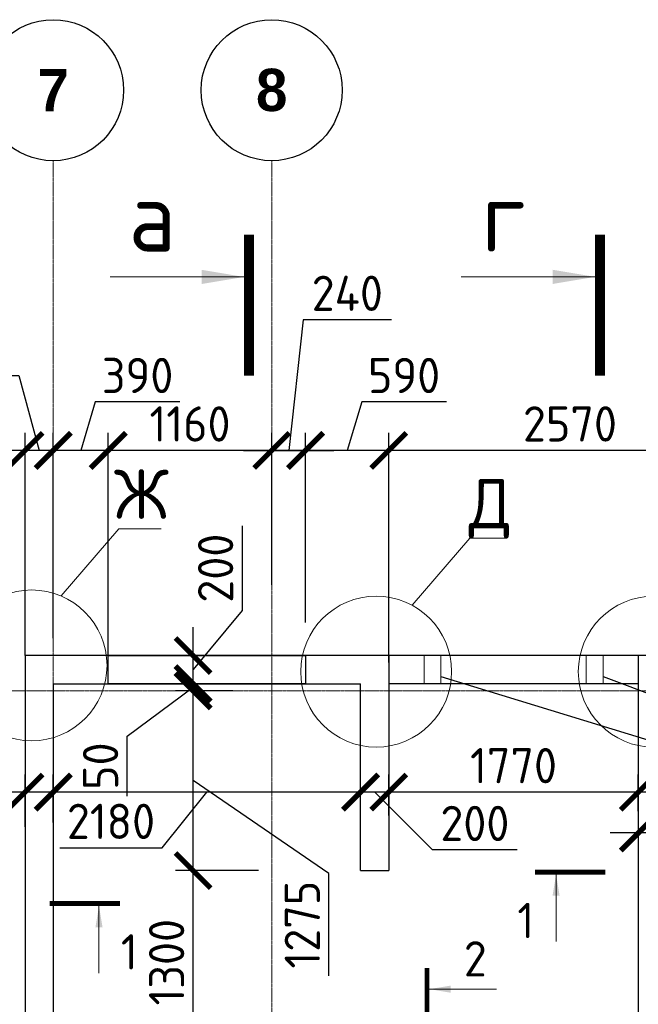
# Model space of a CAD drawing. Header units: millimetres. Extents: x 247266 to 730847, y -636031 to 10052.
# Tile 207 of 256: x 457405 to 461793, y -171428 to -164446. Entities that reach past the tile are written whole.
import ezdxf

# ---------------------------------------------------------------- set-up
doc = ezdxf.new("R2010")
doc.units = ezdxf.units.MM
doc.linetypes.add('______5', pattern=[1100, 800, -100, 100, -100])
doc.linetypes.add('осевая', pattern=[50.8, 31.75, -6.35, 6.35, -6.35])
for name, color, linetype, lineweight in [('Надписи', 7, 'Continuous', 18), ('Оси', 7, '______5', 18), ('размер', 7, 'Continuous', 25), ('СТЕНЫ', 7, 'Continuous', 30), ('ТОНКИЕ', 7, 'Continuous', 9), ('Узлы', 7, 'Continuous', 0)]:
    doc.layers.add(name, color=color, linetype=linetype, lineweight=lineweight)
doc.layers.add('РАЗМЕРЫ', color=7, linetype='Continuous')
doc.layers.add('СПДС_СИМВОЛЫ', color=7, linetype='Continuous')
doc.styles.add('Century Gothic', font='GOTHIC.TTF')
doc.styles.add('GOST-2.304_Type-B', font='GOST_Common.ttf')
doc.dimstyles.new('СПДС', dxfattribs={"dimscale": 100, "dimtxt": 2.5, "dimasz": 2.5, "dimexe": 1.25, "dimexo": 0, "dimtad": 1, "dimdec": 0, "dimtxsty": 'GOST-2.304_Type-B', "dimblk": 'ARCHTICK', "dimcen": 2.5, "dimdle": 2, "dimadec": 0, "dimazin": 2, "dimtfac": 0.75, "dimtdec": 0, "dimtmove": 1, "dimatfit": 3, "dimfxl": 1, "dimtolj": 1, "dimarcsym": 1})

# ---------------------------------------------------------------- blocks, each defined once
blk = doc.blocks.new('_ArchTick')
at = {"color": 0, "linetype": 'ByBlock', "const_width": 0.15}
blk.add_lwpolyline([(-0.5, -0.5), (0.5, 0.5)], dxfattribs=at)
blk = doc.blocks.new('*D227')
at = {"layer": 'DEFPOINTS', "color": 0, "ltscale": 100}
for p in [(458635.1, -168954.6), (458698.4, -168954.6), (458698.4, -169154.6)]:
    blk.add_point(p, dxfattribs=at)
at = {"layer": 'размер', "color": 0, "lineweight": -2}
for p, q in [((458982.6, -168035.2), (458982.6, -168635.6)), ((458982.6, -168635.6), (458635.1, -169054.6)), ((458635.1, -169354.6), (458635.1, -168754.6)), ((458698.4, -168954.6), (458510.1, -168954.6)), ((458698.4, -169154.6), (458510.1, -169154.6))]:
    blk.add_line(p, q, dxfattribs=at)
at = {"layer": 'размер', "color": 0, "lineweight": -2, "ltscale": 100, "xscale": 250, "yscale": 250, "zscale": 250}
for p, rotation in [((458635.1, -168954.6), 90), ((458635.1, -169154.6), 270)]:
    blk.add_blockref('_ArchTick', p, dxfattribs=dict(at, rotation=rotation))
at = {"layer": 'размер', "color": 0, "ltscale": 100, "insert": (458795, -168335.4), "char_height": 250, "attachment_point": 5, "rotation": 90, "style": 'GOST-2.304_Type-B'}
blk.add_mtext('\\A1;200', dxfattribs=at)
blk = doc.blocks.new('*D430')
at = {"layer": 'DEFPOINTS', "color": 0, "ltscale": 100}
for p in [(459433, -167500.5), (459433, -168720.1), (460023.2, -169004.6)]:
    blk.add_point(p, dxfattribs=at)
at = {"layer": 'РАЗМЕРЫ', "color": 0, "lineweight": -2}
for p, q in [((459831.3, -167156.6), (459728.1, -167500.5)), ((460431.7, -167156.6), (459831.3, -167156.6)), ((459433, -168720.1), (459433, -167375.5)), ((460023.2, -169004.6), (460023.2, -167375.5)), ((460223.2, -167500.5), (459233, -167500.5))]:
    blk.add_line(p, q, dxfattribs=at)
at = {"layer": 'РАЗМЕРЫ', "color": 0, "lineweight": -2, "ltscale": 100, "xscale": 250, "yscale": 250, "zscale": 250, "rotation": 180}
blk.add_blockref('_ArchTick', (459433, -167500.5), dxfattribs=at)
at = {"layer": 'РАЗМЕРЫ', "color": 0, "lineweight": -2, "ltscale": 100, "xscale": 250, "yscale": 250, "zscale": 250}
blk.add_blockref('_ArchTick', (460023.2, -167500.5), dxfattribs=at)
at = {"layer": 'РАЗМЕРЫ', "color": 0, "lineweight": 0, "ltscale": 100, "insert": (460131.5, -166969), "char_height": 250, "attachment_point": 5, "style": 'GOST-2.304_Type-B'}
blk.add_mtext('\\A1;590', dxfattribs=at)
blk = doc.blocks.new('*D431')
at = {"layer": 'DEFPOINTS', "color": 0, "ltscale": 100}
for p in [(458033.2, -167500.5), (459193.2, -168454.6), (458033.2, -168997.5)]:
    blk.add_point(p, dxfattribs=at)
at = {"layer": 'РАЗМЕРЫ', "color": 0, "lineweight": -2}
for p, q in [((458033.2, -168997.5), (458033.2, -167375.5)), ((459193.2, -168454.6), (459193.2, -167375.5)), ((459393.2, -167500.5), (457833.2, -167500.5))]:
    blk.add_line(p, q, dxfattribs=at)
at = {"layer": 'РАЗМЕРЫ', "color": 0, "lineweight": -2, "ltscale": 100, "xscale": 250, "yscale": 250, "zscale": 250, "rotation": 180}
blk.add_blockref('_ArchTick', (458033.2, -167500.5), dxfattribs=at)
at = {"layer": 'РАЗМЕРЫ', "color": 0, "lineweight": -2, "ltscale": 100, "xscale": 250, "yscale": 250, "zscale": 250}
blk.add_blockref('_ArchTick', (459193.2, -167500.5), dxfattribs=at)
at = {"layer": 'РАЗМЕРЫ', "color": 0, "lineweight": 0, "ltscale": 100, "insert": (458613.2, -167312.9), "char_height": 250, "attachment_point": 5, "style": 'GOST-2.304_Type-B'}
blk.add_mtext('\\A1;1160', dxfattribs=at)
blk = doc.blocks.new('*D435')
at = {"layer": 'DEFPOINTS', "color": 0, "ltscale": 100}
for p in [(457443.2, -167500.5), (457643.1, -168832.7), (457443.2, -168954.6)]:
    blk.add_point(p, dxfattribs=at)
at = {"layer": 'РАЗМЕРЫ', "color": 0, "lineweight": -2}
for p, q in [((456798.5, -166969.3), (457399, -166969.3)), ((457399, -166969.3), (457543.2, -167500.5)), ((457443.2, -168954.6), (457443.2, -167375.5)), ((457643.1, -168832.7), (457643.1, -167375.5)), ((457843.1, -167500.5), (457243.2, -167500.5))]:
    blk.add_line(p, q, dxfattribs=at)
at = {"layer": 'РАЗМЕРЫ', "color": 0, "lineweight": -2, "ltscale": 100, "xscale": 250, "yscale": 250, "zscale": 250, "rotation": 180}
blk.add_blockref('_ArchTick', (457443.2, -167500.5), dxfattribs=at)
at = {"layer": 'РАЗМЕРЫ', "color": 0, "lineweight": -2, "ltscale": 100, "xscale": 250, "yscale": 250, "zscale": 250}
blk.add_blockref('_ArchTick', (457643.1, -167500.5), dxfattribs=at)
at = {"layer": 'РАЗМЕРЫ', "color": 0, "lineweight": 0, "ltscale": 100, "insert": (457098.8, -166781.6), "char_height": 250, "attachment_point": 5, "style": 'GOST-2.304_Type-B'}
blk.add_mtext('\\A1;200', dxfattribs=at)
blk = doc.blocks.new('*D433')
at = {"layer": 'DEFPOINTS', "color": 0, "ltscale": 100}
for p in [(457643.1, -167500.5), (457643.1, -167790.5), (458033.2, -168997.5)]:
    blk.add_point(p, dxfattribs=at)
at = {"layer": 'РАЗМЕРЫ', "color": 0, "lineweight": -2}
for p, q in [((457941.3, -167156.6), (457838.2, -167500.5)), ((458541.8, -167156.6), (457941.3, -167156.6)), ((457643.1, -167790.5), (457643.1, -167375.5)), ((458033.2, -168997.5), (458033.2, -167375.5)), ((458233.2, -167500.5), (457443.1, -167500.5))]:
    blk.add_line(p, q, dxfattribs=at)
at = {"layer": 'РАЗМЕРЫ', "color": 0, "lineweight": -2, "ltscale": 100, "xscale": 250, "yscale": 250, "zscale": 250, "rotation": 180}
blk.add_blockref('_ArchTick', (457643.1, -167500.5), dxfattribs=at)
at = {"layer": 'РАЗМЕРЫ', "color": 0, "lineweight": -2, "ltscale": 100, "xscale": 250, "yscale": 250, "zscale": 250}
blk.add_blockref('_ArchTick', (458033.2, -167500.5), dxfattribs=at)
at = {"layer": 'РАЗМЕРЫ', "color": 0, "lineweight": 0, "ltscale": 100, "insert": (458241.6, -166969), "char_height": 250, "attachment_point": 5, "style": 'GOST-2.304_Type-B'}
blk.add_mtext('\\A1;390', dxfattribs=at)
blk = doc.blocks.new('*D434')
at = {"layer": 'DEFPOINTS', "color": 0, "ltscale": 100}
for p in [(459433, -167500.5), (459433, -167874.1), (459193.2, -168454.6)]:
    blk.add_point(p, dxfattribs=at)
at = {"layer": 'РАЗМЕРЫ', "color": 0, "lineweight": -2}
for p, q in [((459416.2, -166573.9), (459313.1, -167500.5)), ((460041.7, -166573.9), (459416.2, -166573.9)), ((459193.2, -168454.6), (459193.2, -167375.5)), ((459433, -167874.1), (459433, -167375.5)), ((458993.2, -167500.5), (459633, -167500.5))]:
    blk.add_line(p, q, dxfattribs=at)
at = {"layer": 'РАЗМЕРЫ', "color": 0, "lineweight": -2, "ltscale": 100, "xscale": 250, "yscale": 250, "zscale": 250, "rotation": 180}
blk.add_blockref('_ArchTick', (459193.2, -167500.5), dxfattribs=at)
at = {"layer": 'РАЗМЕРЫ', "color": 0, "lineweight": -2, "ltscale": 100, "xscale": 250, "yscale": 250, "zscale": 250}
blk.add_blockref('_ArchTick', (459433, -167500.5), dxfattribs=at)
at = {"layer": 'РАЗМЕРЫ', "color": 0, "lineweight": 0, "ltscale": 100, "insert": (459729, -166386.3), "char_height": 250, "attachment_point": 5, "style": 'GOST-2.304_Type-B'}
blk.add_mtext('\\A1;240', dxfattribs=at)
blk = doc.blocks.new('*D528')
at = {"layer": 'DEFPOINTS', "color": 0, "ltscale": 100}
for p in [(461993.2, -169994.1), (461793.1, -170058.1), (461793.1, -170213.1)]:
    blk.add_point(p, dxfattribs=at)
at = {"layer": 'РАЗМЕРЫ', "color": 0, "lineweight": -2}
for p, q in [((461993.2, -169994.1), (461993.2, -170338.1)), ((461793.1, -170058.1), (461793.1, -170338.1)), ((462193.2, -170213.1), (461593.1, -170213.1)), ((462033.2, -170960.7), (461893.2, -170213.1)), ((462633.7, -170960.7), (462033.2, -170960.7))]:
    blk.add_line(p, q, dxfattribs=at)
at = {"layer": 'РАЗМЕРЫ', "color": 0, "lineweight": -2, "ltscale": 100, "xscale": 250, "yscale": 250, "zscale": 250, "rotation": 180}
blk.add_blockref('_ArchTick', (461793.1, -170213.1), dxfattribs=at)
at = {"layer": 'РАЗМЕРЫ', "color": 0, "lineweight": -2, "ltscale": 100, "xscale": 250, "yscale": 250, "zscale": 250}
blk.add_blockref('_ArchTick', (461993.2, -170213.1), dxfattribs=at)
at = {"layer": 'РАЗМЕРЫ', "color": 0, "lineweight": 0, "ltscale": 100, "insert": (462333.5, -170773), "char_height": 250, "attachment_point": 5, "style": 'GOST-2.304_Type-B'}
blk.add_mtext('\\A1;200', dxfattribs=at)
blk = doc.blocks.new('*D529')
at = {"layer": 'DEFPOINTS', "color": 0, "ltscale": 100}
for p in [(460023.1, -169923.3), (461793.1, -170058.1), (460023.1, -170088.8)]:
    blk.add_point(p, dxfattribs=at)
at = {"layer": 'РАЗМЕРЫ', "color": 0, "lineweight": -2}
for p, q in [((460023.1, -170088.8), (460023.1, -169798.3)), ((461793.1, -170058.1), (461793.1, -169798.3)), ((461993.1, -169923.3), (459823.1, -169923.3))]:
    blk.add_line(p, q, dxfattribs=at)
at = {"layer": 'РАЗМЕРЫ', "color": 0, "lineweight": -2, "ltscale": 100, "xscale": 250, "yscale": 250, "zscale": 250, "rotation": 180}
blk.add_blockref('_ArchTick', (460023.1, -169923.3), dxfattribs=at)
at = {"layer": 'РАЗМЕРЫ', "color": 0, "lineweight": -2, "ltscale": 100, "xscale": 250, "yscale": 250, "zscale": 250}
blk.add_blockref('_ArchTick', (461793.1, -169923.3), dxfattribs=at)
at = {"layer": 'РАЗМЕРЫ', "color": 0, "lineweight": 0, "ltscale": 100, "insert": (460908.1, -169735.5), "char_height": 250, "attachment_point": 5, "style": 'GOST-2.304_Type-B'}
blk.add_mtext('\\A1;1770', dxfattribs=at)
blk = doc.blocks.new('*D530')
at = {"layer": 'DEFPOINTS', "color": 0, "ltscale": 100}
for p in [(459823.1, -169923.3), (459823.1, -170057.2), (460023.1, -170088.8)]:
    blk.add_point(p, dxfattribs=at)
at = {"layer": 'РАЗМЕРЫ', "color": 0, "lineweight": -2}
for p, q in [((459823.1, -170057.2), (459823.1, -169798.3)), ((460023.1, -170088.8), (460023.1, -169798.3)), ((460223.1, -169923.3), (459623.1, -169923.3)), ((460333.5, -170332.9), (459923.1, -169923.3)), ((460934, -170332.9), (460333.5, -170332.9))]:
    blk.add_line(p, q, dxfattribs=at)
at = {"layer": 'РАЗМЕРЫ', "color": 0, "lineweight": -2, "ltscale": 100, "xscale": 250, "yscale": 250, "zscale": 250, "rotation": 180}
blk.add_blockref('_ArchTick', (459823.1, -169923.3), dxfattribs=at)
at = {"layer": 'РАЗМЕРЫ', "color": 0, "lineweight": -2, "ltscale": 100, "xscale": 250, "yscale": 250, "zscale": 250}
blk.add_blockref('_ArchTick', (460023.1, -169923.3), dxfattribs=at)
at = {"layer": 'РАЗМЕРЫ', "color": 0, "lineweight": 0, "ltscale": 100, "insert": (460633.7, -170145.3), "char_height": 250, "attachment_point": 5, "style": 'GOST-2.304_Type-B'}
blk.add_mtext('\\A1;200', dxfattribs=at)
blk = doc.blocks.new('*D531')
at = {"layer": 'DEFPOINTS', "color": 0, "ltscale": 100}
for p in [(457643.1, -169923.3), (459823.1, -170057.2), (457643.1, -170137.8)]:
    blk.add_point(p, dxfattribs=at)
at = {"layer": 'РАЗМЕРЫ', "color": 0, "lineweight": -2}
for p, q in [((457643.1, -170137.8), (457643.1, -169798.3)), ((459823.1, -170057.2), (459823.1, -169798.3)), ((460023.1, -169923.3), (457443.1, -169923.3)), ((458415.5, -170318.2), (458733.1, -169923.3)), ((457689.9, -170318.2), (458415.5, -170318.2))]:
    blk.add_line(p, q, dxfattribs=at)
at = {"layer": 'РАЗМЕРЫ', "color": 0, "lineweight": -2, "ltscale": 100, "xscale": 250, "yscale": 250, "zscale": 250, "rotation": 180}
blk.add_blockref('_ArchTick', (457643.1, -169923.3), dxfattribs=at)
at = {"layer": 'РАЗМЕРЫ', "color": 0, "lineweight": -2, "ltscale": 100, "xscale": 250, "yscale": 250, "zscale": 250}
blk.add_blockref('_ArchTick', (459823.1, -169923.3), dxfattribs=at)
at = {"layer": 'РАЗМЕРЫ', "color": 0, "lineweight": 0, "ltscale": 100, "insert": (458052.7, -170130.6), "char_height": 250, "attachment_point": 5, "style": 'GOST-2.304_Type-B'}
blk.add_mtext('\\A1;2180', dxfattribs=at)
blk = doc.blocks.new('*D532')
at = {"layer": 'DEFPOINTS', "color": 0, "ltscale": 100}
for p in [(457443.2, -169923.3), (457643.1, -170137.8), (457443.2, -170168.4)]:
    blk.add_point(p, dxfattribs=at)
at = {"layer": 'РАЗМЕРЫ', "color": 0, "lineweight": -2}
for p, q in [((457443.2, -170168.4), (457443.2, -169798.3)), ((457643.1, -170137.8), (457643.1, -169798.3)), ((457843.1, -169923.3), (457243.2, -169923.3))]:
    blk.add_line(p, q, dxfattribs=at)
at = {"layer": 'РАЗМЕРЫ', "color": 0, "lineweight": -2, "ltscale": 100, "xscale": 250, "yscale": 250, "zscale": 250, "rotation": 180}
blk.add_blockref('_ArchTick', (457443.2, -169923.3), dxfattribs=at)
at = {"layer": 'РАЗМЕРЫ', "color": 0, "lineweight": -2, "ltscale": 100, "xscale": 250, "yscale": 250, "zscale": 250}
blk.add_blockref('_ArchTick', (457643.1, -169923.3), dxfattribs=at)
at = {"layer": 'РАЗМЕРЫ', "color": 0, "lineweight": 0, "ltscale": 100, "insert": (456967.1, -169956.1), "char_height": 250, "attachment_point": 5, "style": 'GOST-2.304_Type-B'}
blk.add_mtext('\\A1;200', dxfattribs=at)
blk = doc.blocks.new('NSY101')
at = {"color": 0, "linetype": 'ByBlock', "lineweight": -2}
blk.add_circle((0, 0), 50, dxfattribs=at)
blk = doc.blocks.new('СЛОЖНЫЙ_ОБЪЕКТ_3')
at = {"layer": 'Оси', "color": 16, "linetype": 'Continuous', "lineweight": 25, "transparency": 33554687, "xscale": 9.999999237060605, "yscale": 9.999999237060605, "zscale": 9.999999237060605}
blk.add_blockref('NSY101', (24563, -989.5), dxfattribs=at)
at = {"layer": 'Оси', "color": 16, "linetype": 'Continuous', "lineweight": 25, "transparency": 33554687, "insert": (24563, -989.5), "char_height": 300, "width": 385, "attachment_point": 5, "style": 'Century Gothic'}
blk.add_mtext('\\A1;{\\fCentury Gothic|i0|b1;\\H300.000000;\\W1.000000;\\C16;7}\\P', dxfattribs=at)
blk = doc.blocks.new('СЛОЖНЫЙ_ОБЪЕКТ_4')
at = {"layer": 'Оси', "color": 16, "linetype": 'Continuous', "lineweight": 25, "transparency": 33554687, "xscale": 9.999999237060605, "yscale": 9.999999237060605, "zscale": 9.999999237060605}
blk.add_blockref('NSY101', (26113, -989.5), dxfattribs=at)
at = {"layer": 'Оси', "color": 16, "linetype": 'Continuous', "lineweight": 25, "transparency": 33554687, "insert": (26113, -989.5), "char_height": 300, "width": 385, "attachment_point": 5, "style": 'Century Gothic'}
blk.add_mtext('\\A1;{\\fCentury Gothic|i0|b1;\\H300.000000;\\W1.000000;\\C16;8}\\P', dxfattribs=at)
blk = doc.blocks.new('*D607')
at = {"layer": 'DEFPOINTS', "color": 0, "ltscale": 100}
for p in [(460023.2, -167500.5), (460023.2, -167693.2), (462593.5, -168954.6)]:
    blk.add_point(p, dxfattribs=at)
at = {"layer": 'РАЗМЕРЫ', "color": 0, "lineweight": -2}
for p, q in [((460023.2, -167693.2), (460023.2, -167375.5)), ((462593.5, -168954.6), (462593.5, -167375.5)), ((462793.5, -167500.5), (459823.2, -167500.5))]:
    blk.add_line(p, q, dxfattribs=at)
at = {"layer": 'РАЗМЕРЫ', "color": 0, "lineweight": -2, "ltscale": 100, "xscale": 250, "yscale": 250, "zscale": 250, "rotation": 180}
blk.add_blockref('_ArchTick', (460023.2, -167500.5), dxfattribs=at)
at = {"layer": 'РАЗМЕРЫ', "color": 0, "lineweight": -2, "ltscale": 100, "xscale": 250, "yscale": 250, "zscale": 250}
blk.add_blockref('_ArchTick', (462593.5, -167500.5), dxfattribs=at)
at = {"layer": 'РАЗМЕРЫ', "color": 0, "lineweight": 0, "ltscale": 100, "insert": (461308.4, -167312.6), "char_height": 250, "attachment_point": 5, "style": 'GOST-2.304_Type-B'}
blk.add_mtext('\\A1;2570', dxfattribs=at)
blk = doc.blocks.new('*D1408')
at = {"layer": 'DEFPOINTS', "color": 0, "ltscale": 100}
for p in [(458635.1, -169204.6), (458917.6, -169204.6), (459099.8, -170479.1)]:
    blk.add_point(p, dxfattribs=at)
at = {"layer": 'РАЗМЕРЫ', "color": 0, "lineweight": -2}
for p, q in [((458635.1, -170679.1), (458635.1, -169004.6)), ((458917.6, -169204.6), (458510.1, -169204.6)), ((459597.7, -170500.7), (458635.1, -169841.8)), ((459099.8, -170479.1), (458510.1, -170479.1)), ((459597.7, -171226.3), (459597.7, -170500.7))]:
    blk.add_line(p, q, dxfattribs=at)
at = {"layer": 'РАЗМЕРЫ', "color": 0, "lineweight": -2, "ltscale": 100, "xscale": 250, "yscale": 250, "zscale": 250}
for p, rotation in [((458635.1, -169204.6), 90), ((458635.1, -170479.1), 270)]:
    blk.add_blockref('_ArchTick', p, dxfattribs=dict(at, rotation=rotation))
at = {"layer": 'РАЗМЕРЫ', "color": 0, "lineweight": 0, "ltscale": 100, "insert": (459409.9, -170863.5), "char_height": 250, "attachment_point": 5, "rotation": 90, "style": 'GOST-2.304_Type-B'}
blk.add_mtext('\\A1;1275', dxfattribs=at)
blk = doc.blocks.new('*D1412')
at = {"layer": 'DEFPOINTS', "color": 0, "ltscale": 100}
for p in [(458635.1, -170479.1), (458827.3, -170479.1), (459823.1, -171779.6)]:
    blk.add_point(p, dxfattribs=at)
at = {"layer": 'РАЗМЕРЫ', "color": 0, "lineweight": -2}
for p, q in [((458635.1, -171979.6), (458635.1, -170279.1)), ((458827.3, -170479.1), (458510.1, -170479.1)), ((459823.1, -171779.6), (458510.1, -171779.6))]:
    blk.add_line(p, q, dxfattribs=at)
at = {"layer": 'РАЗМЕРЫ', "color": 0, "lineweight": -2, "ltscale": 100, "xscale": 250, "yscale": 250, "zscale": 250}
for p, rotation in [((458635.1, -170479.1), 90), ((458635.1, -171779.6), 270)]:
    blk.add_blockref('_ArchTick', p, dxfattribs=dict(at, rotation=rotation))
at = {"layer": 'РАЗМЕРЫ', "color": 0, "lineweight": 0, "ltscale": 100, "insert": (458447.5, -171129.3), "char_height": 250, "attachment_point": 5, "rotation": 90, "style": 'GOST-2.304_Type-B'}
blk.add_mtext('\\A1;1300', dxfattribs=at)
blk = doc.blocks.new('*D1409')
at = {"layer": 'DEFPOINTS', "color": 0, "ltscale": 100}
for p in [(458635.1, -169154.6), (458901.3, -169154.6), (458917.6, -169204.6)]:
    blk.add_point(p, dxfattribs=at)
at = {"layer": 'РАЗМЕРЫ', "color": 0, "lineweight": -2}
for p, q in [((458635.1, -169404.6), (458635.1, -168954.6)), ((458901.3, -169154.6), (458510.1, -169154.6)), ((458166.7, -169526.6), (458635.1, -169179.6)), ((458917.6, -169204.6), (458510.1, -169204.6)), ((458166.7, -169951.9), (458166.7, -169526.6))]:
    blk.add_line(p, q, dxfattribs=at)
at = {"layer": 'РАЗМЕРЫ', "color": 0, "lineweight": -2, "ltscale": 100, "xscale": 250, "yscale": 250, "zscale": 250}
for p, rotation in [((458635.1, -169154.6), 270), ((458635.1, -169204.6), 90)]:
    blk.add_blockref('_ArchTick', p, dxfattribs=dict(at, rotation=rotation))
at = {"layer": 'РАЗМЕРЫ', "color": 0, "lineweight": 0, "ltscale": 100, "insert": (457979, -169739.3), "char_height": 250, "attachment_point": 5, "rotation": 90, "style": 'GOST-2.304_Type-B'}
blk.add_mtext('\\A1;50', dxfattribs=at)

msp = doc.modelspace()

# ---------------------------------------------------------------- linework, layer by layer
at = {"layer": 'Надписи', "lineweight": 15, "ltscale": 0.3}
for p, q in [((457698.49, -168532.21, -720), (458108.47, -168056.07, -720)), ((457698.49, -168532.21, -720), (458108.47, -168056.07, -720)), ((457698.49, -168532.21, -720), (458108.47, -168056.07, -720)), ((458108.47, -168056.07, -720), (458108.57, -168056.07, -720)), ((458108.71, -168055.72, -720), (458408.99, -168055.72, -720)), ((460188.57, -168598.54, -360), (460598.56, -168122.41, -360)), ((460188.57, -168598.54, -360), (460598.56, -168122.41, -360)), ((460188.57, -168598.54, -360), (460598.56, -168122.41, -360)), ((460598.56, -168122.41, -360), (460598.66, -168122.41, -360)), ((460598.79, -168122.06, -360), (460864.03, -168122.06, -360))]:
    msp.add_line(p, q, dxfattribs=at)
at = {"layer": 'Надписи'}
for centre in [(457489.92, -169024.83, -360), (459933.83, -169068.95, -360), (461902.66, -169068.95, -360)]:
    msp.add_circle(centre, 534.96, dxfattribs=at)
at = {"layer": 'Оси', "linetype": 'осевая', "lineweight": 0, "ltscale": 0.3, "transparency": 33554687}
for p, q in [((457643.2, -165446.24, -1120), (457643.2, -179244.01, -1120)), ((459193.2, -165446.24, -1120), (459193.2, -179244.01, -1120)), ((454105.92, -169204.56, -1120), (468250.56, -169204.56, -1120))]:
    msp.add_line(p, q, dxfattribs=at)
at = {"layer": 'СПДС_СИМВОЛЫ', "ltscale": 100}
for p in [(460393.09, -169102.51, -560), (461543.09, -169102.51, -560)]:
    msp.add_line(p, (466402.88, -170943.39), dxfattribs=at)
at = {"layer": 'СТЕНЫ', "linetype": 'Continuous', "transparency": 33554687}
for p, q in [((460023.09, -168954.56, -760), (460023.09, -170479.09, -760)), ((461793.09, -168954.56, -560), (461793.09, -175904.56, -560)), ((457643.09, -169154.56, -560), (457643.09, -176604.56, -560)), ((457643.09, -169154.56, -560), (459823.09, -169154.56, -560)), ((459823.09, -170479.09, -760), (459823.09, -169154.56, -760)), ((461793.09, -169154.56, -560), (460023.09, -169154.56, -560)), ((457443.09, -169204.56, -560), (457443.09, -176604.56, -560))]:
    msp.add_line(p, q, dxfattribs=at)
at = {"layer": 'СТЕНЫ', "linetype": 'Continuous', "transparency": 33554687, "elevation": -560}
for points in [[(464793.09, -169204.56), (464793.23, -168954.56), (457443.23, -168954.56), (457443.23, -169204.56)], [(459823.09, -170479.09), (460023.09, -170479.09)]]:
    msp.add_lwpolyline(points, dxfattribs=at)
at = {"layer": 'СТЕНЫ', "linetype": 'Continuous', "transparency": 33554687, "elevation": -920}
msp.add_lwpolyline([(458033.23, -168954.56), (459432.97, -168954.56), (459432.97, -169154.56), (458033.23, -169154.56)], close=True, dxfattribs=at)
msp.add_lwpolyline([(458033.23, -168954.56), (459432.97, -168954.56), (459432.97, -169154.56), (458033.23, -169154.56)], close=True, dxfattribs=at)
at = {"layer": 'ТОНКИЕ', "ltscale": 100}
for p, q in [((460273.09, -169154.56, -560), (460273.09, -168954.56, -560)), ((460393.09, -169154.56, -560), (460393.09, -168954.56, -560)), ((461423.09, -169154.56, -560), (461423.09, -168954.56, -560)), ((461543.09, -169154.56, -560), (461543.09, -168954.56, -560))]:
    msp.add_line(p, q, dxfattribs=at)
at = {"layer": 'Узлы', "linetype": 'Continuous', "lineweight": 0}
for p, q in [((458996.34, -166270.22, -360), (458046.34, -166270.22, -360)), ((461486.65, -166269.79, -360), (460536.65, -166269.79, -360)), ((461209.82, -170508.28), (461209.82, -170983.28)), ((457967.64, -170730.89), (457967.64, -171205.89)), ((460311.82, -171320.38), (460786.82, -171320.38))]:
    msp.add_line(p, q, dxfattribs=at)
for points, const_width, elevation in [([(459031.34, -165970.22), (459031.34, -166970.22)], 70, -360), ([(461521.65, -165969.79), (461521.65, -166969.79)], 70, -360), ([(458117.64, -170713.39), (457617.64, -170713.39)], 35, 0)]:
    msp.add_lwpolyline(points, dxfattribs=dict(at, const_width=const_width, elevation=elevation))
at = {"layer": 'Узлы', "linetype": 'Continuous', "lineweight": 0, "const_width": 35}
for points in [[(461059.82, -170490.78), (461559.82, -170490.78)], [(460294.32, -171170.38), (460294.32, -171670.38)]]:
    msp.add_lwpolyline(points, dxfattribs=at)
at = {"layer": 'Узлы', "linetype": 'Continuous', "lineweight": 0}
for points in [[(458996.34, -166270.22, -360), (458695.89, -166320.49, -360), (458695.89, -166219.94, -360)], [(461486.65, -166269.79, -360), (461186.2, -166320.07, -360), (461186.2, -166219.51, -360)], [(461209.82, -170508.28), (461184.69, -170658.51), (461234.96, -170658.51)], [(457967.64, -170730.89), (457942.51, -170881.12), (457992.78, -170881.12)], [(460311.82, -171320.38), (460462.04, -171345.52), (460462.04, -171295.24)]]:
    msp.add_solid(points, dxfattribs=at)

# ---------------------------------------------------------------- block references
at = {"layer": 'Оси', "linetype": 'Continuous', "lineweight": 25, "transparency": 33554687}
for name in ['СЛОЖНЫЙ_ОБЪЕКТ_3', 'СЛОЖНЫЙ_ОБЪЕКТ_4']:
    msp.add_blockref(name, (433079.68, -163956.74, -1120), dxfattribs=at)

# ---------------------------------------------------------------- texts
at = {"layer": 'Надписи', "ltscale": 0.3, "char_height": 350, "attachment_point": 2, "style": 'GOST-2.304_Type-B'}
for s, insert in [('Ж', (458268.71, -167635.72, -720)), ('Д', (460741.29, -167702.06, -360))]:
    msp.add_mtext(s, dxfattribs=dict(at, insert=insert))
at = {"layer": 'Узлы', "linetype": 'Continuous', "lineweight": 0, "attachment_point": 5, "style": 'GOST-2.304_Type-B'}
for s, width, gutter_width, insert, char_height in [('а', 723.8798, 25, (458346.34, -165840.22, -360), 500), ('г', 723.8798, 25, (460836.65, -165839.79, -360), 500), ('1', 361.9399, 12.5, (460994.82, -170833.28), 250), ('1', 361.9399, 12.5, (458182.64, -171055.89), 250), ('2', 361.9399, 12.5, (460636.82, -171105.38), 250)]:
    msp.add_mtext_dynamic_manual_height_columns(s, width=width, gutter_width=gutter_width, heights=[0], dxfattribs=dict(at, insert=insert, char_height=char_height))

# ---------------------------------------------------------------- dimensions: what is measured, and where the dimension line sits
at = {"layer": 'размер'}
dim = msp.add_linear_dim(base=(458635.15, -168954.56, -760), p1=(458698.43, -169154.56, -760), p2=(458698.43, -168954.56, -760), angle=90, dimstyle='СПДС', dxfattribs=at)
dim.commit()
dim.dimension.update_dxf_attribs({"geometry": '*D227', "text_midpoint": (458982.63, -168573.13, -760), "dimtype": 160})
at = {"layer": 'РАЗМЕРЫ', "lineweight": 0}
for base, p1, p2, picture, middle in [((459432.97, -167500.52, -360), (459193.2, -168454.63, -920), (459432.97, -167874.1, -360), '*D434', (459478.71, -166573.91, -360)), ((457443.23, -167500.52, -360), (457643.09, -168832.74, -360), (457443.23, -168954.56, -560), '*D435', (457336.5, -166969.27, -360))]:
    dim = msp.add_linear_dim(base=base, p1=p1, p2=p2, dimstyle='СПДС', dxfattribs=at)
    dim.commit()
    dim.dimension.update_dxf_attribs({"geometry": picture, "text_midpoint": middle, "dimtype": 160})
for base, p1, p2, picture, middle in [((457643.09, -167500.52, -360), (458033.23, -168997.47, -920), (457643.09, -167790.53, -360), '*D433', (458003.83, -166969.02, -360)), ((459432.97, -167500.52, -360), (460023.24, -169004.56, -520), (459432.97, -168720.11, -360), '*D430', (459893.77, -166969.02, -360)), ((458033.23, -167500.52, -360), (459193.2, -168454.63, -920), (458033.23, -168997.47, -920), '*D431', (458613.21, -167312.9, -360)), ((460023.24, -167500.52), (462593.49, -168954.56, -560), (460023.24, -167693.16, -360), '*D607', (461308.37, -167312.65))]:
    dim = msp.add_linear_dim(base=base, p1=p1, p2=p2, dimstyle='СПДС', dxfattribs=at)
    dim.commit()
    dim.dimension.update_dxf_attribs({"geometry": picture, "text_midpoint": middle})
for base, p1, p2, picture, middle in [((458635.15, -169154.56, -760), (458917.63, -169204.56, -1320), (458901.29, -169154.56, -960), '*D1409', (458166.66, -169589.1, -760)), ((458635.15, -169204.56, -760), (459099.77, -170479.09, -960), (458917.63, -169204.56, -1320), '*D1408', (459597.74, -170563.23, -760))]:
    dim = msp.add_linear_dim(base=base, p1=p1, p2=p2, angle=90, dimstyle='СПДС', dxfattribs=at)
    dim.commit()
    dim.dimension.update_dxf_attribs({"geometry": picture, "text_midpoint": middle, "dimtype": 160})
dim = msp.add_linear_dim(base=(460023.09, -169923.34, -920), p1=(461793.09, -170058.13, -560), p2=(460023.09, -170088.76, -560), dimstyle='СПДС', override={"dimtofl": 0}, dxfattribs=at)
dim.commit()
dim.dimension.update_dxf_attribs({"geometry": '*D529', "text_midpoint": (460908.09, -169735.47, -920)})
for base, p1, p2, picture, middle in [((457443.24, -169923.34, -920), (457643.09, -170137.78, -560), (457443.24, -170168.41, -360), '*D532', (456967.05, -170143.74, -920)), ((457643.09, -169923.34, -920), (459823.09, -170057.16, -560), (457643.09, -170137.78, -560), '*D531', (458352.99, -170318.23, -920)), ((459823.09, -169923.34, -920), (460023.09, -170088.76, -560), (459823.09, -170057.16, -560), '*D530', (460395.98, -170332.9, -920)), ((461793.09, -170213.14, -920), (461993.24, -169994.14, -720), (461793.09, -170058.13, -560), '*D528', (462095.74, -170960.65, -920))]:
    dim = msp.add_linear_dim(base=base, p1=p1, p2=p2, dimstyle='СПДС', override={"dimtofl": 0}, dxfattribs=at)
    dim.commit()
    dim.dimension.update_dxf_attribs({"geometry": picture, "text_midpoint": middle, "dimtype": 160})
dim = msp.add_linear_dim(base=(458635.15, -170479.09, -760), p1=(459823.09, -171779.56, -560), p2=(458827.25, -170479.09, -760), angle=90, dimstyle='СПДС', dxfattribs=at)
dim.commit()
dim.dimension.update_dxf_attribs({"geometry": '*D1412', "text_midpoint": (458447.52, -171129.32, -760)})

doc.saveas('drawing.dxf')
